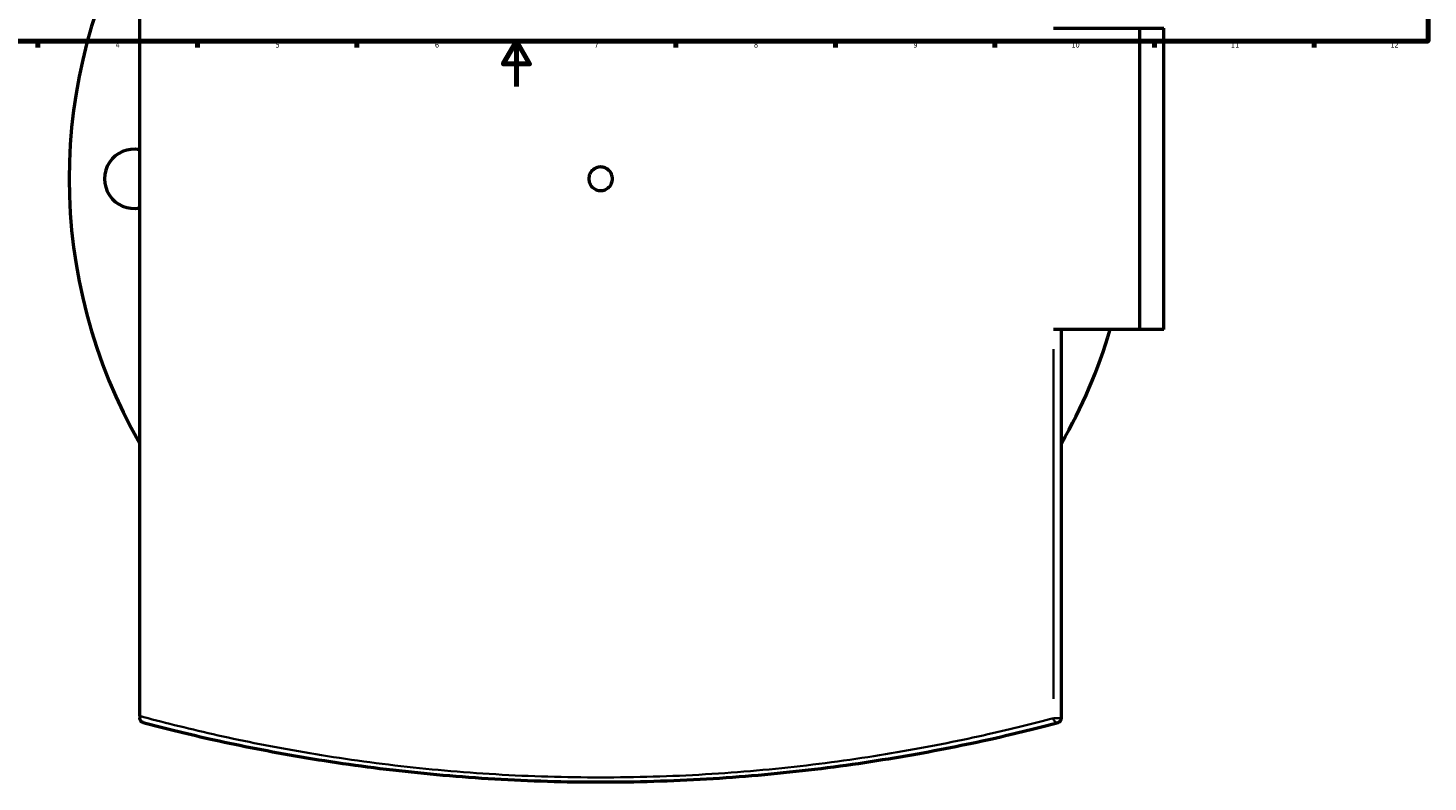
# Model space of a CAD drawing. Header units: millimetres. Extents: x -634 to 1175, y -305 to 962.
# Tile 4 of 12: x 206 to 821, y -305 to 26. Entities that reach past the tile are written whole.
import ezdxf

# ---------------------------------------------------------------- set-up
doc = ezdxf.new("R2010")
doc.units = ezdxf.units.MM
for name, color, linetype, lineweight in [('Border (ANSI)', 7, 'Continuous', 70), ('Visible (ANSI)', 7, 'Continuous', 50), ('Visible Narrow (ANSI)', 7, 'Continuous', 35)]:
    doc.layers.add(name, color=color, linetype=linetype, lineweight=lineweight)
doc.styles.add('Note Text (ANSI)', font='tahoma.ttf')

# ---------------------------------------------------------------- blocks, each defined once
blk = doc.blocks.new('Borders Default Border')
at = {"layer": 'Border (ANSI)'}
for p, q in [((210.25, 20), (210.25, 17.2)), ((280.33, 20), (280.33, 17.2)), ((350.42, 20), (350.42, 17.2)), ((490.58, 20), (490.58, 17.2)), ((560.67, 20), (560.67, 17.2)), ((630.75, 20), (630.75, 17.2)), ((700.83, 20), (700.83, 17.2)), ((770.92, 20), (770.92, 17.2))]:
    blk.add_line(p, q, dxfattribs=at)
at = {"layer": 'Border (ANSI)', "flags": 128}
for points in [[(20, 20), (20, 574), (821, 574), (821, 20), (20, 20)], [(420.5, 0), (420.5, 20), (414.73, 10), (426.27, 10), (420.5, 20)]]:
    blk.add_lwpolyline(points, dxfattribs=at)
at = {"layer": 'Border (ANSI)', "color": 5, "true_color": 0x0000ff, "char_height": 2.4, "attachment_point": 7, "style": 'Note Text (ANSI)'}
for s, insert in [('4', (244.45, 17.2)), ('5', (314.67, 17.15)), ('6', (384.69, 17.15)), ('7', (454.8, 17.2)), ('8', (524.84, 17.15)), ('9', (594.92, 17.15)), ('10', (664.35, 17.15)), ('11', (734.43, 17.2)), ('12', (804.52, 17.2))]:
    blk.add_mtext(s, dxfattribs=dict(at, insert=insert))

msp = doc.modelspace()

# ---------------------------------------------------------------- linework, layer by layer
at = {"layer": 'Visible (ANSI)'}
for p, q in [((254.98, -276.48), (254.98, 195.52)), ((656.39, 25.77), (694.44, 25.77)), ((694.44, -106.73), (694.44, 25.77)), ((694.44, 25.77), (704.98, 25.77)), ((704.98, -106.73), (704.98, 25.77)), ((694.44, -106.73), (656.39, -106.73)), ((659.98, -277.44), (659.98, -106.73)), ((704.98, -106.73), (694.44, -106.73)), ((254.98, -276.48), (254.98, -277.44))]:
    msp.add_line(p, q, dxfattribs=at)
for centre, radius, start, end in [((457.48, -40.48), 233.5, 150.13921, 209.86079), ((252.48, -40.48), 13, 78.91251, 281.08749), ((457.48, -40.48), 233.5, 330.13921, 343.51729), ((657.98, -277.44), 2, 284.79903, 0)]:
    msp.add_arc(centre, radius, start, end, dxfattribs=at)
for points, knots in [([(462.68, -40.48), (462.68, -41.13), (462.55, -41.83), (462.02, -43.11), (461.62, -43.7), (460.7, -44.62), (460.11, -45.02), (458.83, -45.55), (458.14, -45.68), (456.83, -45.68), (456.13, -45.55), (454.85, -45.02), (454.27, -44.62), (453.34, -43.7), (452.94, -43.11), (452.41, -41.83), (452.28, -41.13), (452.28, -39.83), (452.41, -39.13), (452.94, -37.85), (453.34, -37.27), (454.27, -36.34), (454.85, -35.94), (456.13, -35.41), (456.83, -35.28), (458.14, -35.28), (458.83, -35.41), (460.11, -35.94), (460.7, -36.34), (461.62, -37.27), (462.02, -37.85), (462.55, -39.13), (462.68, -39.83), (462.68, -40.48)], [0, 0, 0, 0, 0.195883, 0.195883, 0.391766, 0.391766, 0.587649, 0.587649, 0.783533, 0.783533, 0.979416, 0.979416, 1.175299, 1.175299, 1.371182, 1.371182, 1.567065, 1.567065, 1.762948, 1.762948, 1.958831, 1.958831, 2.154715, 2.154715, 2.350598, 2.350598, 2.546481, 2.546481, 2.742364, 2.742364, 2.938247, 2.938247, 3.13413, 3.13413, 3.13413, 3.13413]), ([(256.47, -279.38), (256.47, -279.37), (256.47, -279.37), (255.96, -279.24), (255.53, -278.91), (255.15, -278.27), (255.07, -278.06), (255, -277.72), (254.98, -277.59), (254.98, -277.44)], [-0.4265835, -0.4265835, -0.4265835, -0.4265835, -0.4255502, -0.4255502, -0.1694984, -0.1694984, -0.0563136, -0.0563136, 0, 0, 0, 0]), ([(256.47, -279.38), (265.22, -281.69), (274.93, -284.09), (297.15, -289.07), (309.82, -291.63), (336.84, -296.3), (351.18, -298.41), (380.59, -301.85), (395.61, -303.19), (426.26, -305.01), (441.87, -305.48), (457.48, -305.48), (473.1, -305.48), (488.71, -305.01), (519.35, -303.19), (534.38, -301.85), (563.78, -298.41), (578.12, -296.3), (605.14, -291.62), (617.82, -289.07), (640.03, -284.09), (649.75, -281.69), (658.49, -279.38)], [5.696538, 5.696538, 5.696538, 5.696538, 10.070414, 10.070414, 14.891592, 14.891592, 19.712776, 19.712776, 24.384831, 24.384831, 29.056891, 29.056891, 29.056891, 33.728951, 33.728951, 38.401006, 38.401006, 43.222194, 43.222194, 48.043376, 48.043376, 52.417077, 52.417077, 52.417077, 52.417077])]:
    msp.add_open_spline(points, degree=3, knots=knots, dxfattribs=at)
at = {"layer": 'Visible Narrow (ANSI)'}
for p, q in [((656.39, -115.27), (656.39, -268.91)), ((656.55, -277.44), (659.97, -277.44))]:
    msp.add_line(p, q, dxfattribs=at)
msp.add_ellipse((657.98, -277.44), major_axis=(0.51, -1.93), ratio=0.785637, start_param=4.596507, end_param=6.194413, dxfattribs=at)
msp.add_open_spline([(656.39, -277.44), (647.74, -279.75), (638.12, -282.15), (616.14, -287.11), (603.6, -289.66), (576.86, -294.32), (562.67, -296.43), (533.58, -299.86), (518.71, -301.2), (488.38, -303.01), (472.93, -303.48), (457.48, -303.48), (442.03, -303.48), (426.58, -303.01), (396.26, -301.2), (381.39, -299.86), (352.3, -296.43), (338.1, -294.32), (311.37, -289.66), (298.82, -287.11), (275.37, -281.81), (264.54, -279.07), (254.98, -276.48)], degree=3, knots=[-52.417077, -52.417077, -52.417077, -52.417077, -48.043376, -48.043376, -43.222194, -43.222194, -38.401006, -38.401006, -33.728951, -33.728951, -29.056891, -29.056891, -29.056891, -24.384831, -24.384831, -19.712776, -19.712776, -14.891592, -14.891592, -10.070414, -10.070414, -5.081685, -5.081685, -5.081685, -5.081685], dxfattribs=at)

# ---------------------------------------------------------------- block references
msp.add_blockref('Borders Default Border', (0, 0))

doc.saveas('drawing.dxf')
